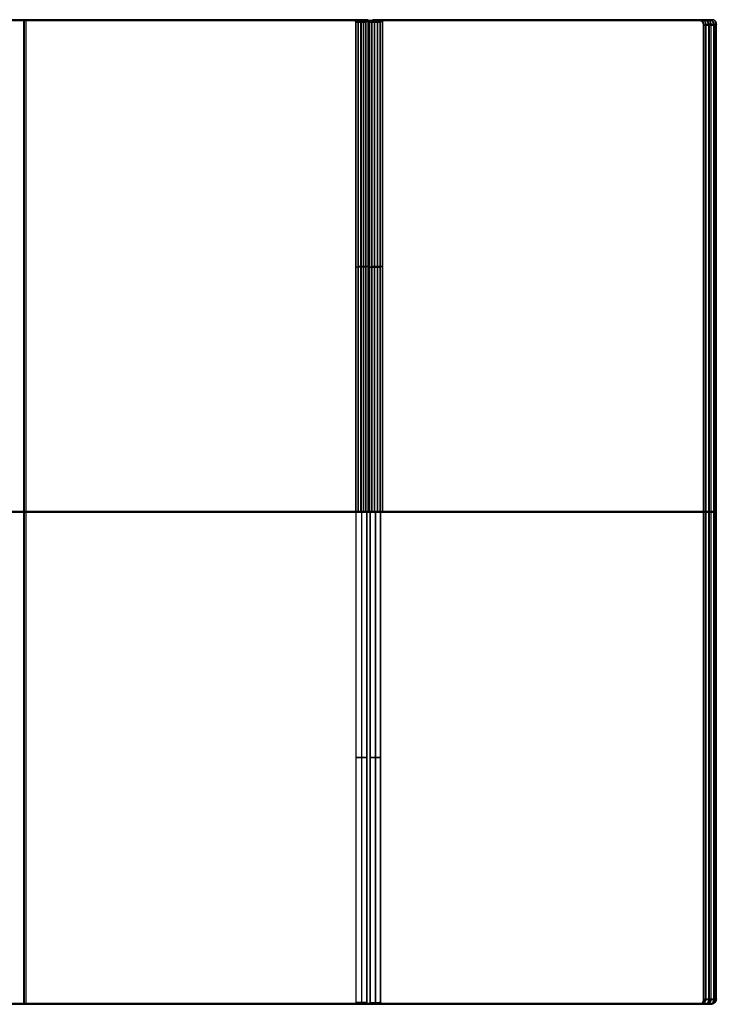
# Model space of a CAD drawing. Header units: millimetres. Extents: x -143 to 140, y -54 to 46.
# Tile 4 of 4: x 69 to 140, y -54 to 46. Entities that reach past the tile are written whole.
import ezdxf

# ---------------------------------------------------------------- set-up
doc = ezdxf.new("R2010")
doc.units = ezdxf.units.MM
doc.layers.add('1', color=18, linetype='Continuous', true_color=0x000000)

msp = doc.modelspace()

# ---------------------------------------------------------------- linework, layer by layer
at = {"layer": '1', "color": 253, "true_color": 0x98aaaf}
for p, q in [((69.22, 46.32, 355.24), (69.22, -53.68, 355.24)), ((69.25, -53.68, 425.67), (69.25, 46.32, 425.67)), ((69.28, 46.32, 283.15), (69.28, -53.68, 283.15)), ((69.31, -53.68, 212.72), (69.31, 46.32, 212.72)), ((69.47, 46.39, 70.17), (69.47, -53.61, 70.17)), ((69.49, -53.61, 140.6), (69.49, 46.39, 140.6)), ((85.26, 46.32, 301.25), (87.38, 46.32, 301.25)), ((85.29, 46.32, 194.62), (87.41, 46.32, 194.62)), ((86.32, 46.32, 300.19), (86.32, 46.32, 302.31)), ((86.35, 46.32, 193.56), (86.35, 46.32, 195.68)), ((103.51, -3.68, 319.89), (103.51, 46.12, 319.89)), ((103.54, 46.12, 461.02), (103.54, -3.68, 461.02)), ((103.75, 46.19, 34.83), (103.75, -3.61, 34.83)), ((103.78, 46.19, 175.95), (103.78, -3.61, 175.95)), ((104.92, -3.68, 318.48), (104.92, 46.12, 318.48)), ((104.95, -3.68, 462.43), (104.95, 46.12, 462.43)), ((105.17, 46.19, 33.41), (105.17, -3.61, 33.41)), ((105.2, 46.19, 177.36), (105.2, -3.61, 177.36)), ((120.73, 46.32, 301.62), (122.85, 46.32, 301.62)), ((120.76, 46.32, 479.3), (122.88, 46.32, 479.3)), ((120.97, 46.39, 16.55), (123.09, 46.39, 16.55)), ((121, 46.39, 194.23), (123.12, 46.39, 194.23)), ((121.79, 46.32, 300.55), (121.79, 46.32, 302.68)), ((121.82, 46.32, 478.24), (121.82, 46.32, 480.36)), ((122.03, 46.39, 15.49), (122.03, 46.39, 17.61)), ((122.06, 46.39, 193.17), (122.06, 46.39, 195.29)), ((138.87, 45.82, 284.54), (138.87, -53.18, 284.54)), ((138.89, 45.82, 496.37), (138.89, -53.18, 496.37)), ((138.92, 45.82, 353.85), (138.92, -53.18, 353.85)), ((138.95, 45.82, 142.02), (138.95, -53.18, 142.02)), ((139.11, 45.89, -0.53), (139.11, -53.11, -0.53)), ((139.14, -53.11, 211.31), (139.14, 45.89, 211.31)), ((104.04, 21.22, 320.42), (102.98, 21.22, 319.36)), ((104.07, 21.22, 460.49), (103.01, 21.22, 461.55)), ((103.22, 21.29, 34.29), (104.28, 21.29, 35.36)), ((104.31, 21.29, 175.42), (103.25, 21.29, 176.48)), ((104.39, 21.22, 317.95), (105.45, 21.22, 319.01)), ((105.48, 21.22, 461.9), (104.42, 21.22, 462.96)), ((105.7, 21.29, 33.94), (104.64, 21.29, 32.88)), ((104.67, 21.29, 177.89), (105.73, 21.29, 176.83)), ((-2.01, -3.68, 424.35), (102.98, -3.68, 319.36)), ((-1.98, -3.68, 356.56), (103.01, -3.68, 461.55)), ((-1.77, -3.61, 139.29), (103.22, -3.61, 34.29)), ((-1.74, -3.61, 71.49), (103.25, -3.61, 176.48)), ((104.04, -3.68, 320.42), (-0.95, -3.68, 425.42)), ((104.07, -3.68, 460.49), (-0.92, -3.68, 355.5)), ((-0.89, -3.68, 212.97), (104.1, -3.68, 317.96)), ((104.28, -3.61, 35.36), (-0.71, -3.61, 140.35)), ((103.04, -3.68, 319.03), (33.4, -3.68, 249.39)), ((138.42, -3.68, 141.48), (33.43, -3.68, 246.48)), ((34.49, -3.68, 247.54), (139.48, -3.68, 142.55)), ((139.67, -3.61, 210.77), (34.68, -3.61, 105.78)), ((103.16, -3.68, 319.19), (105.28, -3.68, 319.19)), ((103.18, -3.68, 461.73), (105.31, -3.68, 461.73)), ((103.21, -3.68, 319.2), (105.33, -3.68, 319.2)), ((103.24, -3.68, 176.66), (105.36, -3.68, 176.66)), ((103.4, -3.61, 34.12), (105.52, -3.61, 34.12)), ((103.43, -3.61, 176.66), (105.55, -3.61, 176.66)), ((103.57, -3.68, 318.5), (103.57, -53.48, 318.5)), ((103.59, -3.68, 177.37), (103.59, -53.48, 177.37)), ((104.22, -3.68, 318.13), (104.22, -3.68, 320.25)), ((104.25, -3.68, 460.66), (104.25, -3.68, 462.79)), ((104.27, -3.68, 320.26), (104.27, -3.68, 318.14)), ((104.3, -3.68, 177.72), (104.3, -3.68, 175.6)), ((104.39, -3.68, 317.95), (138.33, -3.68, 284.01)), ((104.42, -3.68, 462.96), (138.36, -3.68, 496.9)), ((138.39, -3.68, 354.38), (104.45, -3.68, 320.44)), ((104.46, -3.61, 33.06), (104.46, -3.61, 35.18)), ((104.49, -3.61, 175.6), (104.49, -3.61, 177.72)), ((104.64, -3.61, 32.88), (138.58, -3.61, -1.06)), ((104.67, -3.61, 177.89), (138.61, -3.61, 211.84)), ((104.98, -3.68, 319.91), (104.98, -53.48, 319.91)), ((105.01, -3.68, 175.96), (105.01, -53.48, 175.96)), ((139.4, -3.68, 285.07), (105.45, -3.68, 319.01)), ((139.42, -3.68, 495.84), (105.48, -3.68, 461.9)), ((105.51, -3.68, 319.38), (139.45, -3.68, 353.32)), ((139.64, -3.61), (105.7, -3.61, 33.94)), ((138.33, -3.68, 284.01), (139.4, -3.68, 285.07)), ((139.42, -3.68, 495.84), (138.36, -3.68, 496.9)), ((139.45, -3.68, 353.32), (138.39, -3.68, 354.38)), ((138.42, -3.68, 141.48), (139.48, -3.68, 142.55)), ((138.58, -3.61, -1.06), (139.64, -3.61)), ((138.61, -3.61, 211.84), (139.67, -3.61, 210.77)), ((104.1, -28.58, 317.96), (103.04, -28.58, 319.03)), ((103.06, -28.58, 176.84), (104.13, -28.58, 177.9)), ((104.45, -28.58, 320.44), (105.51, -28.58, 319.38)), ((105.54, -28.58, 176.49), (104.48, -28.58, 175.43)), ((85.2, -53.68, 337.14), (87.32, -53.68, 337.14)), ((85.23, -53.68, 443.77), (87.35, -53.68, 443.77)), ((85.45, -53.61, 52.07), (87.57, -53.61, 52.07)), ((85.47, -53.61, 158.7), (87.6, -53.61, 158.7)), ((86.26, -53.68, 338.2), (86.26, -53.68, 336.08)), ((86.29, -53.68, 444.83), (86.29, -53.68, 442.71)), ((86.51, -53.61, 53.13), (86.51, -53.61, 51.01)), ((86.53, -53.61, 159.76), (86.53, -53.61, 157.64)), ((120.78, -53.68, 336.77), (122.91, -53.68, 336.77)), ((120.81, -53.68, 159.09), (122.93, -53.68, 159.09)), ((121.85, -53.68, 337.83), (121.85, -53.68, 335.71)), ((121.87, -53.68, 160.15), (121.87, -53.68, 158.03))]:
    msp.add_line(p, q, dxfattribs=at)
for points in [[(102.84, 46.32, 319.5), (50.41, 46.32, 371.93), (-2.01, 46.32, 424.35)], [(-1.98, 46.32, 356.56), (50.44, 46.32, 408.98), (102.87, 46.32, 461.41)], [(103.08, 46.39, 34.44), (50.66, 46.39, 86.86), (-1.77, 46.39, 139.29)], [(-1.74, 46.39, 71.49), (50.68, 46.39, 123.91), (103.11, 46.39, 176.34)], [(103.9, 46.32, 320.57), (51.47, 46.32, 372.99), (-0.95, 46.32, 425.42)], [(103.93, 46.32, 460.35), (51.5, 46.32, 407.92), (-0.92, 46.32, 355.5)], [(104.14, 46.39, 35.5), (51.72, 46.39, 87.92), (-0.71, 46.39, 140.35)], [(104.17, 46.39, 175.28), (51.75, 46.39, 122.85), (-0.68, 46.39, 70.43)], [(138.04, 46.32, 354.03), (85.79, 46.32, 301.78), (33.54, 46.32, 249.53)], [(138.07, 46.32, 141.84), (85.82, 46.32, 194.09), (33.57, 46.32, 246.33)], [(34.6, 46.32, 248.47), (86.85, 46.32, 300.72), (139.1, 46.32, 352.97)], [(34.63, 46.32, 247.4), (86.88, 46.32, 195.15), (139.13, 46.32, 142.9)], [(103.9, 46.32, 320.57), (103.37, 46.32, 320.04), (102.84, 46.32, 319.5)], [(102.84, 46.32, 319.5), (103.37, 46.32, 320.04), (103.9, 46.32, 320.57)], [(102.87, 46.32, 461.41), (103.4, 46.32, 460.88), (103.93, 46.32, 460.35)], [(103.93, 46.32, 460.35), (103.4, 46.32, 460.88), (102.87, 46.32, 461.41)], [(102.98, 46.12, 319.36), (102.98, 21.22, 319.36), (102.98, -3.68, 319.36)], [(102.98, 46.12, 319.36), (103.51, 46.12, 319.89), (104.04, 46.12, 320.42)], [(104.07, 46.12, 460.49), (103.54, 46.12, 461.02), (103.01, 46.12, 461.55)], [(103.01, 46.12, 461.55), (103.01, 21.22, 461.55), (103.01, -3.68, 461.55)], [(104.14, 46.39, 35.5), (103.61, 46.39, 34.97), (103.08, 46.39, 34.44)], [(103.11, 46.39, 176.34), (103.64, 46.39, 175.81), (104.17, 46.39, 175.28)], [(103.22, 46.19, 34.29), (103.22, 21.29, 34.29), (103.22, -3.61, 34.29)], [(103.22, 46.19, 34.29), (103.75, 46.19, 34.83), (104.28, 46.19, 35.36)], [(104.31, 46.19, 175.42), (103.78, 46.19, 175.95), (103.25, 46.19, 176.48)], [(103.25, 46.19, 176.48), (103.25, 21.29, 176.48), (103.25, -3.61, 176.48)], [(104.04, -3.68, 320.42), (104.04, 21.22, 320.42), (104.04, 46.12, 320.42)], [(104.07, -3.68, 460.49), (104.07, 21.22, 460.49), (104.07, 46.12, 460.49)], [(104.28, -3.61, 35.36), (104.28, 21.29, 35.36), (104.28, 46.19, 35.36)], [(104.31, -3.61, 175.42), (104.31, 21.29, 175.42), (104.31, 46.19, 175.42)], [(104.39, -3.68, 317.95), (104.39, 21.22, 317.95), (104.39, 46.12, 317.95)], [(104.39, 46.12, 317.95), (104.92, 46.12, 318.48), (105.45, 46.12, 319.01)], [(104.42, -3.68, 462.96), (104.42, 21.22, 462.96), (104.42, 46.12, 462.96)], [(104.42, 46.12, 462.96), (104.95, 46.12, 462.43), (105.48, 46.12, 461.9)], [(104.54, 46.32, 317.81), (121.26, 46.32, 301.08), (137.98, 46.32, 284.36)], [(104.54, 46.32, 317.81), (105.07, 46.32, 318.34), (105.6, 46.32, 318.87)], [(104.56, 46.32, 463.1), (121.29, 46.32, 479.83), (138.01, 46.32, 496.55)], [(105.62, 46.32, 462.04), (105.09, 46.32, 462.57), (104.56, 46.32, 463.1)], [(104.64, -3.61, 32.88), (104.64, 21.29, 32.88), (104.64, 46.19, 32.88)], [(105.7, 46.19, 33.94), (105.17, 46.19, 33.41), (104.64, 46.19, 32.88)], [(104.64, 46.19, 32.88), (105.17, 46.19, 33.41), (105.7, 46.19, 33.94)], [(104.67, -3.61, 177.89), (104.67, 21.29, 177.89), (104.67, 46.19, 177.89)], [(104.67, 46.19, 177.89), (105.2, 46.19, 177.36), (105.73, 46.19, 176.83)], [(104.78, 46.39, 32.74), (121.5, 46.39, 16.02), (138.22, 46.39, -0.71)], [(104.78, 46.39, 32.74), (105.31, 46.39, 33.27), (105.84, 46.39, 33.8)], [(104.81, 46.39, 178.04), (121.53, 46.39, 194.76), (138.25, 46.39, 211.48)], [(105.87, 46.39, 176.98), (105.34, 46.39, 177.51), (104.81, 46.39, 178.04)], [(105.87, 46.39, 176.98), (105.34, 46.39, 177.51), (104.81, 46.39, 178.04)], [(105.45, 46.39, 33.41), (105.65, 46.39, 33.61), (105.84, 46.39, 33.8)], [(105.45, 46.12, 319.01), (105.45, 21.22, 319.01), (105.45, -3.68, 319.01)], [(105.48, 46.12, 461.9), (105.48, 21.22, 461.9), (105.48, -3.68, 461.9)], [(139.04, 46.32, 285.42), (122.32, 46.32, 302.15), (105.6, 46.32, 318.87)], [(139.07, 46.32, 495.49), (122.35, 46.32, 478.77), (105.62, 46.32, 462.04)], [(105.7, 46.19, 33.94), (105.7, 21.29, 33.94), (105.7, -3.61, 33.94)], [(105.73, 46.19, 176.83), (105.73, 21.29, 176.83), (105.73, -3.61, 176.83)], [(139.29, 46.39, 0.35), (122.56, 46.39, 17.08), (105.84, 46.39, 33.8)], [(139.31, 46.39, 210.42), (122.59, 46.39, 193.7), (105.87, 46.39, 176.98)], [(137.98, 46.32, 284.36), (138.51, 46.32, 284.89), (139.04, 46.32, 285.42)], [(138.01, 46.32, 496.55), (138.54, 46.32, 496.02), (139.07, 46.32, 495.49)], [(139.07, 46.32, 495.49), (138.54, 46.32, 496.02), (138.01, 46.32, 496.55)], [(139.1, 46.32, 352.97), (138.57, 46.32, 353.5), (138.04, 46.32, 354.03)], [(139.1, 46.32, 352.97), (138.57, 46.32, 353.5), (138.04, 46.32, 354.03)], [(139.13, 46.32, 142.9), (138.6, 46.32, 142.37), (138.07, 46.32, 141.84)], [(138.22, 46.39, -0.71), (138.75, 46.39, -0.18), (139.29, 46.39, 0.35)], [(138.25, 46.39, 211.48), (138.78, 46.39, 210.95), (139.31, 46.39, 210.42)], [(138.43, 46.32, 284.81), (138.74, 46.32, 285.12), (139.04, 46.32, 285.42)], [(138.33, 45.82, 284.01), (138.33, -3.68, 284.01), (138.33, -53.18, 284.01)], [(138.33, 45.82, 284.01), (138.87, 45.82, 284.54), (139.4, 45.82, 285.07)], [(138.33, 45.82, 284.01), (138.87, 45.82, 284.54), (139.4, 45.82, 285.07)], [(139.42, 45.82, 495.84), (138.89, 45.82, 496.37), (138.36, 45.82, 496.9)], [(138.36, 45.82, 496.9), (138.36, -3.68, 496.9), (138.36, -53.18, 496.9)], [(138.39, -53.18, 354.38), (138.39, -3.68, 354.38), (138.39, 45.82, 354.38)], [(138.39, 45.82, 354.38), (138.92, 45.82, 353.85), (139.45, 45.82, 353.32)], [(138.42, -53.18, 141.48), (138.42, -3.68, 141.48), (138.42, 45.82, 141.48)], [(138.42, 45.82, 141.48), (138.95, 45.82, 142.02), (139.48, 45.82, 142.55)], [(138.58, 45.89, -1.06), (138.58, -3.61, -1.06), (138.58, -53.11, -1.06)], [(138.58, 45.89, -1.06), (139.11, 45.89, -0.53), (139.64, 45.89)], [(139.67, 45.89, 210.77), (139.14, 45.89, 211.31), (138.61, 45.89, 211.84)], [(138.61, 45.89, 211.84), (138.61, -3.61, 211.84), (138.61, -53.11, 211.84)], [(139.4, -53.18, 285.07), (139.4, -3.68, 285.07), (139.4, 45.82, 285.07)], [(139.42, -53.18, 495.84), (139.42, -3.68, 495.84), (139.42, 45.82, 495.84)], [(139.45, 45.82, 353.32), (139.45, -3.68, 353.32), (139.45, -53.18, 353.32)], [(139.48, 45.82, 142.55), (139.48, -3.68, 142.55), (139.48, -53.18, 142.55)], [(139.64, -53.11), (139.64, -3.61), (139.64, 45.89)], [(139.67, -53.11, 210.77), (139.67, -3.61, 210.77), (139.67, 45.89, 210.77)], [(102.98, -3.68, 319.36), (103.69, -3.68, 318.66), (104.39, -3.68, 317.95)], [(104.04, -3.68, 320.42), (103.51, -3.68, 319.89), (102.98, -3.68, 319.36)], [(104.07, -3.68, 460.49), (103.54, -3.68, 461.02), (103.01, -3.68, 461.55)], [(103.01, -3.68, 461.55), (103.71, -3.68, 462.26), (104.42, -3.68, 462.96)], [(103.04, -53.48, 319.03), (103.04, -28.58, 319.03), (103.04, -3.68, 319.03)], [(103.04, -3.68, 319.03), (103.74, -3.68, 319.73), (104.45, -3.68, 320.44)], [(104.1, -3.68, 317.96), (103.57, -3.68, 318.5), (103.04, -3.68, 319.03)], [(103.06, -53.48, 176.84), (103.06, -28.58, 176.84), (103.06, -3.68, 176.84)], [(104.13, -3.68, 177.9), (103.59, -3.68, 177.37), (103.06, -3.68, 176.84)], [(103.06, -3.68, 176.84), (103.77, -3.68, 176.13), (104.48, -3.68, 175.43)], [(103.22, -3.61, 34.29), (103.93, -3.61, 33.59), (104.64, -3.61, 32.88)], [(104.28, -3.61, 35.36), (103.75, -3.61, 34.83), (103.22, -3.61, 34.29)], [(104.31, -3.61, 175.42), (103.78, -3.61, 175.95), (103.25, -3.61, 176.48)], [(103.25, -3.61, 176.48), (103.96, -3.61, 177.19), (104.67, -3.61, 177.89)], [(105.45, -3.68, 319.01), (104.75, -3.68, 319.72), (104.04, -3.68, 320.42)], [(105.48, -3.68, 461.9), (104.78, -3.68, 461.2), (104.07, -3.68, 460.49)], [(105.51, -3.68, 319.38), (104.8, -3.68, 318.67), (104.1, -3.68, 317.96)], [(104.1, -3.68, 317.96), (104.1, -28.58, 317.96), (104.1, -53.48, 317.96)], [(104.13, -3.68, 177.9), (104.13, -28.58, 177.9), (104.13, -53.48, 177.9)], [(105.54, -3.68, 176.49), (104.83, -3.68, 177.19), (104.13, -3.68, 177.9)], [(105.7, -3.61, 33.94), (104.99, -3.61, 34.65), (104.28, -3.61, 35.36)], [(105.73, -3.61, 176.83), (105.02, -3.61, 176.13), (104.31, -3.61, 175.42)], [(104.39, -3.68, 317.95), (104.92, -3.68, 318.48), (105.45, -3.68, 319.01)], [(104.42, -3.68, 462.96), (104.95, -3.68, 462.43), (105.48, -3.68, 461.9)], [(104.45, -3.68, 320.44), (104.45, -28.58, 320.44), (104.45, -53.48, 320.44)], [(104.45, -3.68, 320.44), (104.98, -3.68, 319.91), (105.51, -3.68, 319.38)], [(104.48, -3.68, 175.43), (104.48, -28.58, 175.43), (104.48, -53.48, 175.43)], [(104.48, -3.68, 175.43), (105.01, -3.68, 175.96), (105.54, -3.68, 176.49)], [(104.64, -3.61, 32.88), (105.17, -3.61, 33.41), (105.7, -3.61, 33.94)], [(104.67, -3.61, 177.89), (105.2, -3.61, 177.36), (105.73, -3.61, 176.83)], [(105.51, -53.48, 319.38), (105.51, -28.58, 319.38), (105.51, -3.68, 319.38)], [(105.54, -53.48, 176.49), (105.54, -28.58, 176.49), (105.54, -3.68, 176.49)], [(102.89, -53.68, 318.88), (50.47, -53.68, 266.46), (-1.96, -53.68, 214.03)], [(-1.93, -53.68, 281.83), (50.5, -53.68, 229.41), (102.92, -53.68, 176.98)], [(103.96, -53.68, 317.82), (51.53, -53.68, 265.4), (-0.89, -53.68, 212.97)], [(103.98, -53.68, 178.04), (51.56, -53.68, 230.47), (-0.87, -53.68, 282.89)], [(137.98, -53.68, 284.36), (85.73, -53.68, 336.61), (33.49, -53.68, 388.86)], [(138.01, -53.68, 496.55), (85.76, -53.68, 444.3), (33.51, -53.68, 392.05)], [(138.22, -53.61, -0.71), (85.98, -53.61, 51.54), (33.73, -53.61, 103.79)], [(138.25, -53.61, 211.48), (86, -53.61, 159.23), (33.76, -53.61, 106.99)], [(34.55, -53.68, 389.92), (86.79, -53.68, 337.67), (139.04, -53.68, 285.42)], [(34.57, -53.68, 390.99), (86.82, -53.68, 443.24), (139.07, -53.68, 495.49)], [(34.79, -53.61, 104.85), (87.04, -53.61, 52.6), (139.29, -53.61, 0.35)], [(34.82, -53.61, 105.92), (87.07, -53.61, 158.17), (139.31, -53.61, 210.42)], [(103.96, -53.68, 317.82), (103.43, -53.68, 318.35), (102.89, -53.68, 318.88)], [(102.89, -53.68, 318.88), (103.43, -53.68, 318.35), (103.96, -53.68, 317.82)], [(102.92, -53.68, 176.98), (103.45, -53.68, 177.51), (103.98, -53.68, 178.04)], [(103.04, -53.48, 319.03), (103.57, -53.48, 318.5), (104.1, -53.48, 317.96)], [(103.04, -53.48, 319.03), (103.57, -53.48, 318.5), (104.1, -53.48, 317.96)], [(104.13, -53.48, 177.9), (103.59, -53.48, 177.37), (103.06, -53.48, 176.84)], [(104.45, -53.48, 320.44), (104.98, -53.48, 319.91), (105.51, -53.48, 319.38)], [(104.48, -53.48, 175.43), (105.01, -53.48, 175.96), (105.54, -53.48, 176.49)], [(104.59, -53.68, 320.58), (121.31, -53.68, 337.3), (138.04, -53.68, 354.03)], [(104.59, -53.68, 320.58), (105.12, -53.68, 320.05), (105.65, -53.68, 319.52)], [(104.62, -53.68, 175.28), (121.34, -53.68, 158.56), (138.07, -53.68, 141.84)], [(105.68, -53.68, 176.35), (105.15, -53.68, 175.81), (104.62, -53.68, 175.28)], [(105.54, -53.48, 176.49), (105.46, -53.48, 176.41), (105.39, -53.48, 176.34)], [(139.1, -53.68, 352.97), (122.38, -53.68, 336.24), (105.65, -53.68, 319.52)], [(139.13, -53.68, 142.9), (122.4, -53.68, 159.62), (105.68, -53.68, 176.35)], [(137.98, -53.68, 284.36), (138.51, -53.68, 284.89), (139.04, -53.68, 285.42)], [(139.04, -53.68, 285.42), (138.51, -53.68, 284.89), (137.98, -53.68, 284.36)], [(139.07, -53.68, 495.49), (138.54, -53.68, 496.02), (138.01, -53.68, 496.55)], [(138.01, -53.68, 496.55), (138.54, -53.68, 496.02), (139.07, -53.68, 495.49)], [(138.04, -53.68, 354.03), (138.57, -53.68, 353.5), (139.1, -53.68, 352.97)], [(138.04, -53.68, 354.03), (138.57, -53.68, 353.5), (139.1, -53.68, 352.97)], [(138.07, -53.68, 141.84), (138.6, -53.68, 142.37), (139.13, -53.68, 142.9)], [(138.22, -53.61, -0.71), (138.75, -53.61, -0.18), (139.29, -53.61, 0.35)], [(139.29, -53.61, 0.35), (138.75, -53.61, -0.18), (138.22, -53.61, -0.71)], [(139.31, -53.61, 210.42), (138.78, -53.61, 210.95), (138.25, -53.61, 211.48)], [(139.4, -53.18, 285.07), (138.87, -53.18, 284.54), (138.33, -53.18, 284.01)], [(138.36, -53.18, 496.9), (138.89, -53.18, 496.37), (139.42, -53.18, 495.84)], [(138.39, -53.18, 354.38), (138.92, -53.18, 353.85), (139.45, -53.18, 353.32)], [(138.39, -53.18, 354.38), (138.92, -53.18, 353.85), (139.45, -53.18, 353.32)], [(139.48, -53.18, 142.55), (138.95, -53.18, 142.02), (138.42, -53.18, 141.48)], [(139.48, -53.18, 142.55), (138.95, -53.18, 142.02), (138.42, -53.18, 141.48)], [(138.58, -53.11, -1.06), (139.11, -53.11, -0.53), (139.64, -53.11)], [(138.61, -53.11, 211.84), (139.14, -53.11, 211.31), (139.67, -53.11, 210.77)]]:
    msp.add_open_spline(points, degree=2, dxfattribs=at)
at = {"layer": '1', "color": 253, "true_color": 0x98aaaf, "extrusion": (0.707107, -2.61263e-12, 0.707107)}
msp.add_rational_spline([(102.84, 46.32, 319.5), (102.98, 46.32, 319.36), (102.98, 46.12, 319.36)], [1, 0.707106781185, 1], degree=2, dxfattribs=at)
at = {"layer": '1', "color": 253, "true_color": 0x98aaaf, "extrusion": (0.707107, 5.0243e-14, -0.707107)}
msp.add_rational_spline([(103.01, 46.12, 461.55), (103.01, 46.32, 461.55), (102.87, 46.32, 461.41)], [1, 0.707106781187, 1], degree=2, dxfattribs=at)
at = {"layer": '1', "color": 253, "true_color": 0x98aaaf, "extrusion": (-0.707107, -2.51215e-14, -0.707107)}
msp.add_rational_spline([(103.08, 46.39, 34.44), (103.22, 46.39, 34.29), (103.22, 46.19, 34.29)], [1, 0.707106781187, 1], degree=2, dxfattribs=at)
at = {"layer": '1', "color": 253, "true_color": 0x98aaaf, "extrusion": (0.707107, 2.16045e-12, -0.707107)}
msp.add_rational_spline([(103.25, 46.19, 176.48), (103.25, 46.39, 176.48), (103.11, 46.39, 176.34)], [1, 0.707106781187, 1], degree=2, dxfattribs=at)
at = {"layer": '1', "color": 253, "true_color": 0x98aaaf, "extrusion": (0.707107, 2.51215e-13, 0.707107)}
msp.add_rational_spline([(103.51, 46.12, 319.89), (103.51, 46.32, 319.89), (103.37, 46.32, 320.04)], [1, 0.707106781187, 1], degree=2, dxfattribs=at)
at = {"layer": '1', "color": 253, "true_color": 0x98aaaf, "extrusion": (0.707107, -1.50729e-13, -0.707107)}
msp.add_rational_spline([(103.54, 46.12, 461.02), (103.54, 46.32, 461.02), (103.4, 46.32, 460.88)], [1, 0.707106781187, 1], degree=2, dxfattribs=at)
at = {"layer": '1', "color": 253, "true_color": 0x98aaaf, "extrusion": (-0.707107, -5.0243e-14, -0.707107)}
msp.add_rational_spline([(103.75, 46.19, 34.83), (103.75, 46.39, 34.83), (103.61, 46.39, 34.97)], [1, 0.707106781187, 0.999999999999], degree=2, dxfattribs=at)
at = {"layer": '1', "color": 253, "true_color": 0x98aaaf, "extrusion": (-0.707107, -2.00972e-13, 0.707107)}
msp.add_rational_spline([(103.78, 46.19, 175.95), (103.78, 46.39, 175.95), (103.64, 46.39, 175.81)], [1, 0.707106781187, 1], degree=2, dxfattribs=at)
at = {"layer": '1', "color": 253, "true_color": 0x98aaaf, "extrusion": (0.707107, -3.26579e-12, 0.707107)}
msp.add_rational_spline([(104.04, 46.12, 320.42), (104.04, 46.32, 320.42), (103.9, 46.32, 320.57)], [1, 0.707106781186, 1], degree=2, dxfattribs=at)
at = {"layer": '1', "color": 253, "true_color": 0x98aaaf, "extrusion": (-0.707107, -3.36628e-12, 0.707107)}
msp.add_rational_spline([(103.93, 46.32, 460.35), (104.07, 46.32, 460.49), (104.07, 46.12, 460.49)], [1, 0.707106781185, 1], degree=2, dxfattribs=at)
at = {"layer": '1', "color": 253, "true_color": 0x98aaaf, "extrusion": (-0.707107, -5.0243e-13, -0.707107)}
msp.add_rational_spline([(104.28, 46.19, 35.36), (104.28, 46.39, 35.36), (104.14, 46.39, 35.5)], [1, 0.707106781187, 1], degree=2, dxfattribs=at)
at = {"layer": '1', "color": 253, "true_color": 0x98aaaf, "extrusion": (-0.707107, 3.91895e-12, 0.707107)}
msp.add_rational_spline([(104.17, 46.39, 175.28), (104.31, 46.39, 175.42), (104.31, 46.19, 175.42)], [1, 0.707106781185, 1], degree=2, dxfattribs=at)
at = {"layer": '1', "color": 253, "true_color": 0x98aaaf, "extrusion": (-0.707107, 1.15559e-12, -0.707107)}
msp.add_rational_spline([(104.39, 46.12, 317.95), (104.39, 46.32, 317.95), (104.54, 46.32, 317.81)], [1, 0.707106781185, 1], degree=2, dxfattribs=at)
at = {"layer": '1', "color": 253, "true_color": 0x98aaaf, "extrusion": (-0.707107, -8.03887e-13, 0.707107)}
msp.add_rational_spline([(104.56, 46.32, 463.1), (104.42, 46.32, 462.96), (104.42, 46.12, 462.96)], [1, 0.707106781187, 1], degree=2, dxfattribs=at)
at = {"layer": '1', "color": 253, "true_color": 0x98aaaf, "extrusion": (-0.707107, -3.21555e-12, -0.707107)}
msp.add_rational_spline([(104.64, 46.19, 32.88), (104.64, 46.39, 32.88), (104.78, 46.39, 32.74)], [1, 0.707106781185, 1], degree=2, dxfattribs=at)
at = {"layer": '1', "color": 253, "true_color": 0x98aaaf, "extrusion": (0.707107, 2.51215e-13, -0.707107)}
msp.add_rational_spline([(104.81, 46.39, 178.04), (104.67, 46.39, 177.89), (104.67, 46.19, 177.89)], [1, 0.707106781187, 1], degree=2, dxfattribs=at)
at = {"layer": '1', "color": 253, "true_color": 0x98aaaf, "extrusion": (0.707107, 5.0243e-14, 0.707107)}
msp.add_rational_spline([(105.07, 46.32, 318.34), (104.92, 46.32, 318.48), (104.92, 46.12, 318.48)], [0.999999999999, 0.707106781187, 1], degree=2, dxfattribs=at)
at = {"layer": '1', "color": 253, "true_color": 0x98aaaf, "extrusion": (-0.707107, -1.00486e-13, 0.707107)}
msp.add_rational_spline([(105.09, 46.32, 462.57), (104.95, 46.32, 462.43), (104.95, 46.12, 462.43)], [1, 0.707106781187, 1], degree=2, dxfattribs=at)
at = {"layer": '1', "color": 253, "true_color": 0x98aaaf, "extrusion": (0.707107, 2.51215e-14, 0.707107)}
msp.add_rational_spline([(105.31, 46.39, 33.27), (105.17, 46.39, 33.41), (105.17, 46.19, 33.41)], [1, 0.707106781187, 1], degree=2, dxfattribs=at)
at = {"layer": '1', "color": 253, "true_color": 0x98aaaf, "extrusion": (0.707107, 1.00486e-13, -0.707107)}
msp.add_rational_spline([(105.34, 46.39, 177.51), (105.2, 46.39, 177.36), (105.2, 46.19, 177.36)], [1, 0.707106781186, 1], degree=2, dxfattribs=at)
at = {"layer": '1', "color": 253, "true_color": 0x98aaaf, "extrusion": (0.707107, -2.00972e-13, 0.707107)}
msp.add_rational_spline([(105.6, 46.32, 318.87), (105.45, 46.32, 319.01), (105.45, 46.12, 319.01)], [1, 0.707106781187, 1], degree=2, dxfattribs=at)
at = {"layer": '1', "color": 253, "true_color": 0x98aaaf, "extrusion": (-0.707107, 2.00972e-13, 0.707107)}
msp.add_rational_spline([(105.48, 46.12, 461.9), (105.48, 46.32, 461.9), (105.62, 46.32, 462.04)], [1, 0.707106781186, 1], degree=2, dxfattribs=at)
at = {"layer": '1', "color": 253, "true_color": 0x98aaaf, "extrusion": (0.707107, 1.15559e-12, 0.707107)}
msp.add_rational_spline([(105.84, 46.39, 33.8), (105.7, 46.39, 33.94), (105.7, 46.19, 33.94)], [1, 0.707106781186, 1], degree=2, dxfattribs=at)
at = {"layer": '1', "color": 253, "true_color": 0x98aaaf, "extrusion": (-0.707107, -3.01458e-13, 0.707107)}
msp.add_rational_spline([(105.73, 46.19, 176.83), (105.73, 46.39, 176.83), (105.87, 46.39, 176.98)], [1, 0.707106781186, 1], degree=2, dxfattribs=at)
at = {"layer": '1', "color": 253, "true_color": 0x98aaaf, "extrusion": (-0.707107, 9.2447e-13, -0.707107)}
msp.add_rational_spline([(137.98, 46.32, 284.36), (138.33, 46.32, 284.01), (138.33, 45.82, 284.01)], [1, 0.707106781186, 1], degree=2, dxfattribs=at)
at = {"layer": '1', "color": 253, "true_color": 0x98aaaf, "extrusion": (-0.707107, -4.01944e-14, 0.707107)}
for points in [[(138.36, 45.82, 496.9), (138.36, 46.32, 496.9), (138.01, 46.32, 496.55)], [(138.92, 45.82, 353.85), (138.92, 46.32, 353.85), (138.57, 46.32, 353.5)]]:
    msp.add_rational_spline(points, [1, 0.707106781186, 1], degree=2, dxfattribs=at)
at = {"layer": '1', "color": 253, "true_color": 0x98aaaf, "extrusion": (-0.707107, 1.60777e-12, 0.707107)}
msp.add_rational_spline([(138.39, 45.82, 354.38), (138.39, 46.32, 354.38), (138.04, 46.32, 354.03)], [1, 0.707106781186, 1], degree=2, dxfattribs=at)
at = {"layer": '1', "color": 253, "true_color": 0x98aaaf, "extrusion": (0.707107, -4.01944e-14, 0.707107)}
msp.add_rational_spline([(138.07, 46.32, 141.84), (138.42, 46.32, 141.48), (138.42, 45.82, 141.48)], [1, 0.707106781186, 1], degree=2, dxfattribs=at)
at = {"layer": '1', "color": 253, "true_color": 0x98aaaf, "extrusion": (-0.707107, 1.71454e-13, -0.707107)}
msp.add_rational_spline([(138.22, 46.39, -0.71), (138.58, 46.39, -1.06), (138.58, 45.89, -1.06)], [1, 0.707106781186, 1], degree=2, dxfattribs=at)
at = {"layer": '1', "color": 253, "true_color": 0x98aaaf, "extrusion": (0.707107, -2.00972e-13, -0.707107)}
for points, weights in [([(138.61, 45.89, 211.84), (138.61, 46.39, 211.84), (138.25, 46.39, 211.48)], [1, 0.707106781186, 1]), ([(139.07, 46.32, 495.49), (139.42, 46.32, 495.84), (139.42, 45.82, 495.84)], [1, 0.707106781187, 1])]:
    msp.add_rational_spline(points, weights, degree=2, dxfattribs=at)
at = {"layer": '1', "color": 253, "true_color": 0x98aaaf, "extrusion": (0.707107, 0, 0.707107)}
for points in [[(138.87, 45.82, 284.54), (138.87, 46.32, 284.54), (138.51, 46.32, 284.89)], [(138.95, -53.18, 142.02), (138.95, -53.68, 142.02), (138.6, -53.68, 142.37)]]:
    msp.add_rational_spline(points, [1, 0.707106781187, 1], degree=2, dxfattribs=at)
at = {"layer": '1', "color": 253, "true_color": 0x98aaaf, "extrusion": (-0.707107, -1.60777e-13, 0.707107)}
msp.add_rational_spline([(138.89, 45.82, 496.37), (138.89, 46.32, 496.37), (138.54, 46.32, 496.02)], [1, 0.707106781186, 1], degree=2, dxfattribs=at)
at = {"layer": '1', "color": 253, "true_color": 0x98aaaf, "extrusion": (-0.707107, -4.01944e-14, -0.707107)}
for points in [[(138.95, 45.82, 142.02), (138.95, 46.32, 142.02), (138.6, 46.32, 142.37)], [(139.11, 45.89, -0.53), (139.11, 46.39, -0.53), (138.75, 46.39, -0.18)]]:
    msp.add_rational_spline(points, [1, 0.707106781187, 1], degree=2, dxfattribs=at)
at = {"layer": '1', "color": 253, "true_color": 0x98aaaf, "extrusion": (0.707107, 4.01944e-14, -0.707107)}
msp.add_rational_spline([(139.14, 45.89, 211.31), (139.14, 46.39, 211.31), (138.78, 46.39, 210.95)], [1, 0.707106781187, 1], degree=2, dxfattribs=at)
at = {"layer": '1', "color": 253, "true_color": 0x98aaaf, "extrusion": (0.707107, 1.72836e-12, 0.707107)}
msp.add_rational_spline([(139.4, 45.82, 285.07), (139.4, 46.32, 285.07), (139.04, 46.32, 285.42)], [1, 0.707106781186, 1], degree=2, dxfattribs=at)
at = {"layer": '1', "color": 253, "true_color": 0x98aaaf, "extrusion": (-0.707107, 4.01944e-13, 0.707107)}
msp.add_rational_spline([(139.1, 46.32, 352.97), (139.45, 46.32, 353.32), (139.45, 45.82, 353.32)], [1, 0.707106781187, 1], degree=2, dxfattribs=at)
at = {"layer": '1', "color": 253, "true_color": 0x98aaaf, "extrusion": (-0.707107, 2.00972e-13, -0.707107)}
msp.add_rational_spline([(139.48, 45.82, 142.55), (139.48, 46.32, 142.55), (139.13, 46.32, 142.9)], [1, 0.707106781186, 1], degree=2, dxfattribs=at)
at = {"layer": '1', "color": 253, "true_color": 0x98aaaf, "extrusion": (-0.707107, -2.2571e-12, -0.707107)}
msp.add_rational_spline([(139.64, 45.89), (139.64, 46.39), (139.29, 46.39, 0.35)], [1, 0.707106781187, 1], degree=2, dxfattribs=at)
at = {"layer": '1', "color": 253, "true_color": 0x98aaaf, "extrusion": (0.707107, -9.64665e-13, -0.707107)}
msp.add_rational_spline([(139.31, 46.39, 210.42), (139.67, 46.39, 210.77), (139.67, 45.89, 210.77)], [1, 0.707106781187, 1], degree=2, dxfattribs=at)
at = {"layer": '1', "color": 253, "true_color": 0x98aaaf, "extrusion": (-0.707107, -3.66774e-12, 0.707107)}
for points, weights in [([(102.89, -53.68, 318.88), (103.04, -53.68, 319.03), (103.04, -53.48, 319.03)], [1, 0.707106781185, 1]), ([(104.1, -53.48, 317.96), (104.1, -53.68, 317.96), (103.96, -53.68, 317.82)], [1, 0.707106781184, 1])]:
    msp.add_rational_spline(points, weights, degree=2, dxfattribs=at)
at = {"layer": '1', "color": 253, "true_color": 0x98aaaf, "extrusion": (-0.707107, 8.03871e-13, -0.707107)}
msp.add_rational_spline([(103.06, -53.48, 176.84), (103.06, -53.68, 176.84), (102.92, -53.68, 176.98)], [1, 0.707106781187, 1], degree=2, dxfattribs=at)
at = {"layer": '1', "color": 253, "true_color": 0x98aaaf, "extrusion": (-0.707107, 5.52673e-13, 0.707107)}
msp.add_rational_spline([(103.57, -53.48, 318.5), (103.57, -53.68, 318.5), (103.43, -53.68, 318.35)], [1, 0.707106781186, 1], degree=2, dxfattribs=at)
at = {"layer": '1', "color": 253, "true_color": 0x98aaaf, "extrusion": (-0.707107, 1.0044e-13, -0.707107)}
msp.add_rational_spline([(103.59, -53.48, 177.37), (103.59, -53.68, 177.37), (103.45, -53.68, 177.51)], [1, 0.707106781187, 0.999999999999], degree=2, dxfattribs=at)
at = {"layer": '1', "color": 253, "true_color": 0x98aaaf, "extrusion": (-0.707107, 4.52242e-13, -0.707107)}
msp.add_rational_spline([(103.98, -53.68, 178.04), (104.13, -53.68, 177.9), (104.13, -53.48, 177.9)], [1, 0.707106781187, 1], degree=2, dxfattribs=at)
at = {"layer": '1', "color": 253, "true_color": 0x98aaaf, "extrusion": (-0.707107, 5.02202e-14, 0.707107)}
msp.add_rational_spline([(104.45, -53.48, 320.44), (104.45, -53.68, 320.44), (104.59, -53.68, 320.58)], [1, 0.707106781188, 1], degree=2, dxfattribs=at)
at = {"layer": '1', "color": 253, "true_color": 0x98aaaf, "extrusion": (0.707107, -8.54178e-13, 0.707107)}
msp.add_rational_spline([(104.62, -53.68, 175.28), (104.48, -53.68, 175.43), (104.48, -53.48, 175.43)], [1, 0.707106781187, 1], degree=2, dxfattribs=at)
at = {"layer": '1', "color": 253, "true_color": 0x98aaaf, "extrusion": (-0.707107, 5.0307e-14, 0.707107)}
msp.add_rational_spline([(105.12, -53.68, 320.05), (104.98, -53.68, 319.91), (104.98, -53.48, 319.91)], [0.999999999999, 0.707106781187, 1], degree=2, dxfattribs=at)
at = {"layer": '1', "color": 253, "true_color": 0x98aaaf, "extrusion": (0.707107, -5.02202e-14, 0.707107)}
msp.add_rational_spline([(105.15, -53.68, 175.81), (105.01, -53.68, 175.96), (105.01, -53.48, 175.96)], [1, 0.707106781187, 1], degree=2, dxfattribs=at)
at = {"layer": '1', "color": 253, "true_color": 0x98aaaf, "extrusion": (0.707107, 1.50729e-13, -0.707107)}
msp.add_rational_spline([(105.65, -53.68, 319.52), (105.51, -53.68, 319.38), (105.51, -53.48, 319.38)], [1, 0.707106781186, 1], degree=2, dxfattribs=at)
at = {"layer": '1', "color": 253, "true_color": 0x98aaaf, "extrusion": (0.707107, -9.04311e-13, 0.707107)}
msp.add_rational_spline([(105.54, -53.48, 176.49), (105.54, -53.68, 176.49), (105.68, -53.68, 176.35)], [1, 0.707106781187, 1], degree=2, dxfattribs=at)
at = {"layer": '1', "color": 253, "true_color": 0x98aaaf, "extrusion": (0.707107, 1.48719e-12, 0.707107)}
msp.add_rational_spline([(138.33, -53.18, 284.01), (138.33, -53.68, 284.01), (137.98, -53.68, 284.36)], [1, 0.707106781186, 1], degree=2, dxfattribs=at)
at = {"layer": '1', "color": 253, "true_color": 0x98aaaf, "extrusion": (-0.707107, 6.02916e-13, 0.707107)}
msp.add_rational_spline([(138.01, -53.68, 496.55), (138.36, -53.68, 496.9), (138.36, -53.18, 496.9)], [1, 0.707106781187, 1], degree=2, dxfattribs=at)
at = {"layer": '1', "color": 253, "true_color": 0x98aaaf, "extrusion": (-0.707107, -1.08525e-12, 0.707107)}
msp.add_rational_spline([(138.04, -53.68, 354.03), (138.39, -53.68, 354.38), (138.39, -53.18, 354.38)], [1, 0.707106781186, 1], degree=2, dxfattribs=at)
at = {"layer": '1', "color": 253, "true_color": 0x98aaaf, "extrusion": (0.707107, -4.42138e-13, 0.707107)}
msp.add_rational_spline([(138.42, -53.18, 141.48), (138.42, -53.68, 141.48), (138.07, -53.68, 141.84)], [1, 0.707106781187, 1], degree=2, dxfattribs=at)
at = {"layer": '1', "color": 253, "true_color": 0x98aaaf, "extrusion": (-0.707107, 6.43374e-14, -0.707107)}
msp.add_rational_spline([(138.58, -53.11, -1.06), (138.58, -53.61, -1.06), (138.22, -53.61, -0.71)], [1, 0.707106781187, 1], degree=2, dxfattribs=at)
at = {"layer": '1', "color": 253, "true_color": 0x98aaaf, "extrusion": (0.707107, -8.03801e-14, -0.707107)}
msp.add_rational_spline([(138.25, -53.61, 211.48), (138.61, -53.61, 211.84), (138.61, -53.11, 211.84)], [1, 0.707106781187, 1], degree=2, dxfattribs=at)
at = {"layer": '1', "color": 253, "true_color": 0x98aaaf, "extrusion": (0.707107, 8.03887e-14, 0.707107)}
msp.add_rational_spline([(138.87, -53.18, 284.54), (138.87, -53.68, 284.54), (138.51, -53.68, 284.89)], [1, 0.707106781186, 1], degree=2, dxfattribs=at)
at = {"layer": '1', "color": 253, "true_color": 0x98aaaf, "extrusion": (-0.707107, 0, 0.707107)}
msp.add_rational_spline([(138.89, -53.18, 496.37), (138.89, -53.68, 496.37), (138.54, -53.68, 496.02)], [1, 0.707106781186, 1], degree=2, dxfattribs=at)
at = {"layer": '1', "color": 253, "true_color": 0x98aaaf, "extrusion": (-0.707107, -2.41166e-13, 0.707107)}
msp.add_rational_spline([(138.92, -53.18, 353.85), (138.92, -53.68, 353.85), (138.57, -53.68, 353.5)], [1, 0.707106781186, 1], degree=2, dxfattribs=at)
at = {"layer": '1', "color": 253, "true_color": 0x98aaaf, "extrusion": (0.707107, -4.00374e-14, 0.707107)}
msp.add_rational_spline([(139.11, -53.11, -0.53), (139.11, -53.61, -0.53), (138.75, -53.61, -0.18)], [1, 0.707106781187, 1], degree=2, dxfattribs=at)
at = {"layer": '1', "color": 253, "true_color": 0x98aaaf, "extrusion": (0.707107, 0, -0.707107)}
msp.add_rational_spline([(139.14, -53.11, 211.31), (139.14, -53.61, 211.31), (138.78, -53.61, 210.95)], [1, 0.707106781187, 1], degree=2, dxfattribs=at)
at = {"layer": '1', "color": 253, "true_color": 0x98aaaf, "extrusion": (0.707107, -1.20583e-12, 0.707107)}
msp.add_rational_spline([(139.04, -53.68, 285.42), (139.4, -53.68, 285.07), (139.4, -53.18, 285.07)], [1, 0.707106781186, 1], degree=2, dxfattribs=at)
at = {"layer": '1', "color": 253, "true_color": 0x98aaaf, "extrusion": (-0.707107, 6.5916e-25, 0.707107)}
msp.add_rational_spline([(139.42, -53.18, 495.84), (139.42, -53.68, 495.84), (139.07, -53.68, 495.49)], [1, 0.707106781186, 1], degree=2, dxfattribs=at)
at = {"layer": '1', "color": 253, "true_color": 0x98aaaf, "extrusion": (-0.707107, -4.01944e-13, 0.707107)}
msp.add_rational_spline([(139.45, -53.18, 353.32), (139.45, -53.68, 353.32), (139.1, -53.68, 352.97)], [1, 0.707106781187, 1], degree=2, dxfattribs=at)
at = {"layer": '1', "color": 253, "true_color": 0x98aaaf, "extrusion": (-0.707107, 2.4114e-13, -0.707107)}
msp.add_rational_spline([(139.13, -53.68, 142.9), (139.48, -53.68, 142.55), (139.48, -53.18, 142.55)], [1, 0.707106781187, 1], degree=2, dxfattribs=at)
at = {"layer": '1', "color": 253, "true_color": 0x98aaaf, "extrusion": (-0.707107, 1.9757e-12, -0.707107)}
msp.add_rational_spline([(139.29, -53.61, 0.35), (139.64, -53.61), (139.64, -53.11)], [1, 0.707106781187, 1], degree=2, dxfattribs=at)
at = {"layer": '1', "color": 253, "true_color": 0x98aaaf, "extrusion": (0.707107, 8.84237e-13, -0.707107)}
msp.add_rational_spline([(139.67, -53.11, 210.77), (139.67, -53.61, 210.77), (139.31, -53.61, 210.42)], [1, 0.707106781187, 1], degree=2, dxfattribs=at)

doc.saveas('drawing.dxf')
